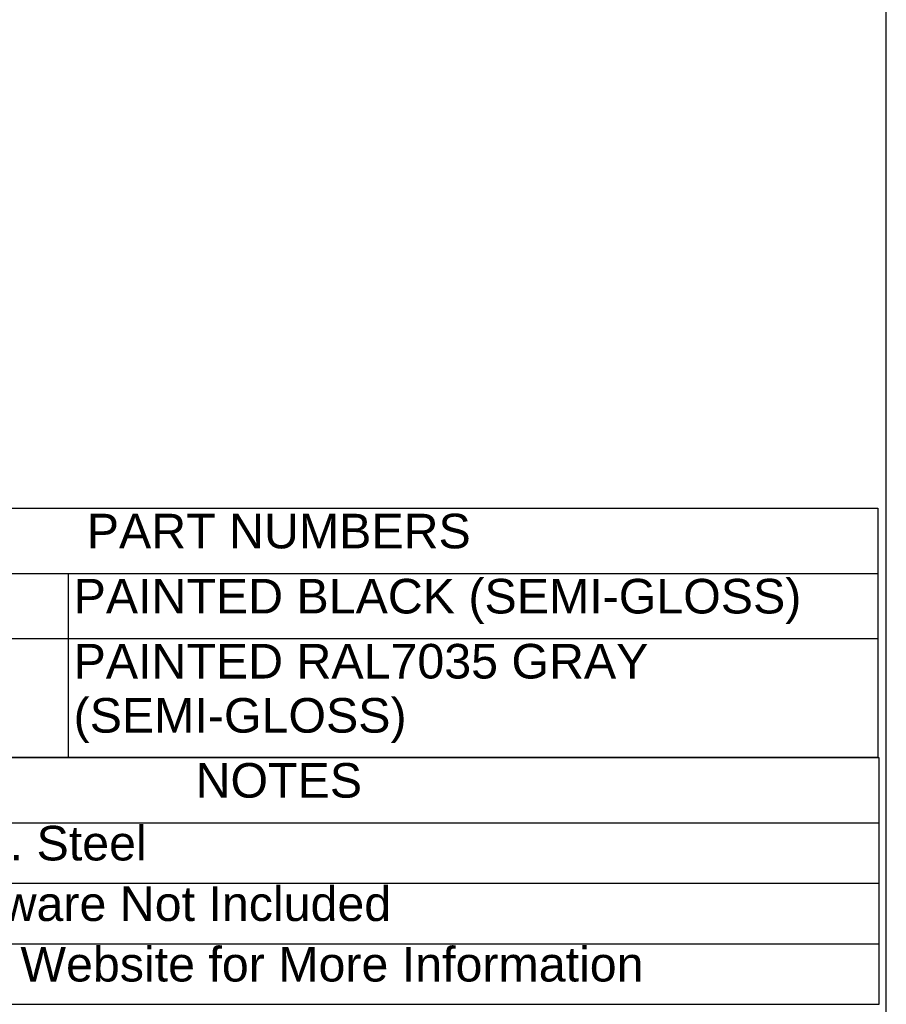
# Model space of a CAD drawing. Header units: inches. Extents: x 0 to 52.8, y -0.2 to 39.5.
# Tile 8 of 9: x 42.8 to 52.8, y 8.3 to 19.7. Entities that reach past the tile are written whole.
import ezdxf
from ezdxf.enums import TextEntityAlignment as Align

# ---------------------------------------------------------------- set-up
doc = ezdxf.new("R2010")
doc.units = ezdxf.units.IN
doc.header["$MEASUREMENT"] = 0
doc.layers.add('Default', color=7, linetype='Continuous')
doc.styles.add('SEACAD_Arial', font='arial.ttf')

# ---------------------------------------------------------------- blocks, each defined once
blk = doc.blocks.new('SE')
at = {"color": 7, "linetype": 'Continuous'}
for p, q in [((38.889, 13.266), (52.748, 13.266)), ((43.386, 13.266), (43.386, 12.514)), ((38.889, 12.514), (52.748, 12.514)), ((43.386, 12.514), (43.386, 11.136))]:
    blk.add_line(p, q, dxfattribs=at)
blk.add_lwpolyline([(38.889, 11.136), (38.889, 14.019), (52.748, 14.019), (52.748, 11.136), (38.889, 11.136)], dxfattribs=at)
at = {"color": 7, "linetype": 'Continuous', "style": 'SEACAD_Arial'}
for s, p in [('PART NUMBERS', (43.601, 13.956)), ('PAINTED BLACK (SEMI-GLOSS)', (43.449, 13.203)), ('PAINTED RAL7035 GRAY', (43.449, 12.451)), ('(SEMI-GLOSS)', (43.449, 11.825))]:
    blk.add_text(s, height=0.4, dxfattribs=at).set_placement(p, align=Align.TOP_LEFT)
blk = doc.blocks.new('SE1')
at = {"color": 7, "linetype": 'Continuous'}
for p, q in [((38.889, 10.383), (52.759, 10.383)), ((38.889, 9.683), (52.759, 9.683)), ((38.889, 8.983), (52.759, 8.983))]:
    blk.add_line(p, q, dxfattribs=at)
blk.add_lwpolyline([(38.889, 8.283), (38.889, 11.136), (52.759, 11.136), (52.759, 8.283), (38.889, 8.283)], dxfattribs=at)
at = {"color": 7, "linetype": 'Continuous', "style": 'SEACAD_Arial'}
for s, p in [('NOTES', (44.859, 11.073)), ('Made of 16 GA. Steel', (38.952, 10.347)), ('Mounting Hardware Not Included', (38.952, 9.647)), ('See Hammond Website for More Information', (38.952, 8.947))]:
    blk.add_text(s, height=0.4, dxfattribs=at).set_placement(p, align=Align.TOP_LEFT)

msp = doc.modelspace()

# ---------------------------------------------------------------- linework, layer by layer
at = {"layer": 'Default', "color": 7, "linetype": 'Continuous'}
msp.add_line((52.845, 0), (52.845, 39.49), dxfattribs=at)

# ---------------------------------------------------------------- block references
for name in ['SE', 'SE1']:
    msp.add_blockref(name, (0, 0))

doc.saveas('drawing.dxf')
